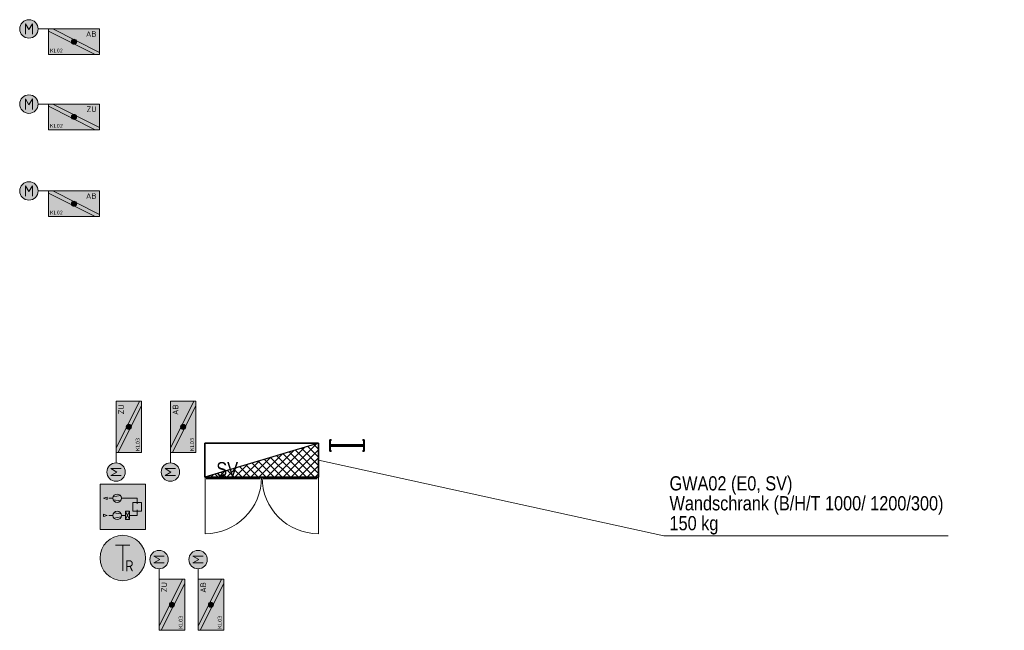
# Model space of a CAD drawing. Header units: metres. Extents: x -11.5 to 15.2, y -3.1 to 32.8.
# Tile 7 of 8: x 5.9 to 14.6, y 15.8 to 21.1. Entities that reach past the tile are written whole.
import ezdxf
from ezdxf.enums import TextEntityAlignment as Align

# ---------------------------------------------------------------- set-up
doc = ezdxf.new("R2010")
doc.units = ezdxf.units.M
doc.header["$MEASUREMENT"] = 0
for name, color, linetype, lineweight in [('TRI_CONNPTS', 7, 'Continuous', 0), ('TRI_H3D', 7, 'Continuous', 0), ('ZWP_440_KL_GA', 3, 'Continuous', 30), ('ZWP_480_SCHALTSCHRAENKE_E0_GA_2D', 7, 'Continuous', 0), ('ZWP_480_SCHALTSCHRAENKE_E0_GA_3D', 7, 'Continuous', 0), ('ZWP_480_SCHALTSCHRAENKE_E0_GA_TEXT', 7, 'Continuous', 0), ('ZWP_480_SYM_E0_2D', 7, 'Continuous', 0), ('ZWP_480_SYM_E0_3D', 7, 'Continuous', 0), ('ZWP_480_SYM_SCHWARZ', 7, 'Continuous', 13), ('ZWP_480_TEXT_1_50_TOP', 7, 'Continuous', 0)]:
    doc.layers.add(name, color=color, linetype=linetype, lineweight=lineweight)
doc.layers.get('TRI_CONNPTS').off()
doc.layers.get('TRI_H3D').off()
doc.styles.add('ZWP_1 100', font='ARIALN.TTF', dxfattribs={"height": 0.175})
doc.styles.add('ZWP_1 50', font='ARIALN.TTF', dxfattribs={"height": 0.125})

# ---------------------------------------------------------------- blocks, each defined once
blk = doc.blocks.new('_$VT$__8')
at = {"layer": 'ZWP_480_SCHALTSCHRAENKE_E0_GA_2D', "color": 136, "linetype": 'Continuous', "lineweight": 30}
for p, q in [((0.6161, 0, 1.2), (0.8802, 0.2641, 1.2)), ((0.6869, 0, 1.2), (0.9812, 0.2944, 1.2)), ((0.9045, 0.2713, 1.2), (1, 0.1758, 1.2)), ((0.9588, 0.2877, 1.2), (1, 0.2465, 1.2)), ((0.4747, 0, 1.2), (0.6782, 0.2035, 1.2)), ((0.5454, 0, 1.2), (0.7792, 0.2338, 1.2)), ((0.5781, 0.1734, 1.2), (0.7515, 0, 1.2)), ((0.6325, 0.1897, 1.2), (0.8222, 0, 1.2)), ((0.6869, 0.2061, 1.2), (0.893, 0, 1.2)), ((0.7413, 0.2224, 1.2), (0.9637, 0, 1.2)), ((0.7576, 0, 1.2), (1, 0.2424, 1.2)), ((0.7957, 0.2387, 1.2), (1, 0.0344, 1.2)), ((0.8501, 0.255, 1.2), (1, 0.1051, 1.2)), ((0.2626, 0, 1.2), (0.3751, 0.1125, 1.2)), ((0.3061, 0.0918, 1.2), (0.398, 0, 1.2)), ((0.3333, 0, 1.2), (0.4761, 0.1428, 1.2)), ((0.3605, 0.1082, 1.2), (0.4687, 0, 1.2)), ((0.404, 0, 1.2), (0.5772, 0.1731, 1.2)), ((0.4149, 0.1245, 1.2), (0.5394, 0, 1.2)), ((0.4693, 0.1408, 1.2), (0.6101, 0, 1.2)), ((0.5237, 0.1571, 1.2), (0.6808, 0, 1.2)), ((0.8283, 0, 1.2), (1, 0.1717, 1.2)), ((0.899, 0, 1.2), (1, 0.101, 1.2)), ((0.0342, 0.0103, 1.2), (0.0444, 0, 1.2)), ((0.0505, 0, 1.2), (0.0721, 0.0216, 1.2)), ((0.0886, 0.0266, 1.2), (0.1151, 0, 1.2)), ((0.1212, 0, 1.2), (0.1731, 0.0519, 1.2)), ((0.143, 0.0429, 1.2), (0.1858, 0, 1.2)), ((0.1919, 0, 1.2), (0.2741, 0.0822, 1.2)), ((0.1973, 0.0592, 1.2), (0.2566, 0, 1.2)), ((0.2517, 0.0755, 1.2), (0.3273, 0, 1.2)), ((0.9697, 0, 1.2), (1, 0.0303, 1.2))]:
    blk.add_line(p, q, dxfattribs=at)
at = {"layer": 'ZWP_480_SCHALTSCHRAENKE_E0_GA_2D', "color": 136, "linetype": 'Continuous', "lineweight": 0}
for p, q in [((0.001, 0, 0.002), (0.001, -0.4965, 0.002)), ((0.999, 0, 0.002), (0.999, -0.4965, 0.002))]:
    blk.add_line(p, q, dxfattribs=at)
for centre, start, end in [((0.001, 0, 0.002), 270, 0), ((0.999, 0, 0.002), 180, 270)]:
    blk.add_arc(centre, 0.4965, start, end, dxfattribs=at)
at = {"layer": 'ZWP_480_SCHALTSCHRAENKE_E0_GA_2D', "color": 136, "linetype": 'Continuous', "lineweight": 30}
blk.add_3dface([(0, 0, 1.2), (1, 0, 1.2), (1, 0.3, 1.2)], dxfattribs=at)
at = {"layer": 'ZWP_480_SCHALTSCHRAENKE_E0_GA_3D', "color": 136, "linetype": 'Continuous', "lineweight": 30}
for points in [[(0, 0.3), (1, 0.3), (1, 0.3, 1.2), (0, 0.3, 1.2)], [(0, 0), (0, 0.3), (0, 0.3, 1.2), (0, 0, 1.2)], [(0, 0), (1, 0), (1, 0.3), (0, 0.3)], [(1, 0), (1, 0.3), (1, 0.3, 1.2), (1, 0, 1.2)], [(0, 0), (1, 0), (1, 0, 1.2), (0, 0, 1.2)], [(0.011, -0.01, 0.002), (0.4875, -0.01, 0.002), (0.4875, -0.01, 1.198), (0.011, -0.01, 1.198)], [(0.989, -0.01, 0.002), (0.5125, -0.01, 0.002), (0.5125, -0.01, 1.198), (0.989, -0.01, 1.198)]]:
    blk.add_3dface(points, dxfattribs=at)
at = {"layer": 'ZWP_480_SCHALTSCHRAENKE_E0_GA_TEXT', "color": 7, "linetype": 'Continuous', "lineweight": 0, "style": 'ZWP_1 50'}
blk.add_text('SV', height=0.125, dxfattribs=at).set_placement((0.1, 0.1333, 0.4001), align=Align.TOP_LEFT)
blk = doc.blocks.new('_T3D___19')
at = {"layer": 'ZWP_480_TEXT_1_50_TOP', "linetype": 'Continuous'}
for q in [(8.5524, 17.4459, 16.9033), (14.0951, 16.78, 16.9033)]:
    blk.add_line((11.5917, 16.78, 16.9033), q, dxfattribs=at)
at = {"layer": 'ZWP_480_TEXT_1_50_TOP', "linetype": 'Continuous', "style": 'ZWP_1 50'}
for s, p in [('GWA02 (E0, SV)', (11.6417, 17.305, 16.9033)), ('Wandschrank (B/H/T 1000/ 1200/300)', (11.6417, 17.13, 16.9033)), ('150 kg', (11.6417, 16.955, 16.9033))]:
    blk.add_text(s, height=0.125, dxfattribs=at).set_placement(p, align=Align.TOP_LEFT)
blk = doc.blocks.new('K')
at = {"layer": 'ZWP_440_KL_GA', "color": 136, "linetype": 'Continuous', "lineweight": 30}
mesh = blk.add_polyface(dxfattribs=at)
corners = [(-1.2691, 0.13985, 0.05), (-1.2691, 0.14985, 0.05), (1.26904, 0.13985, 0.05), (1.26904, 0.14985, 0.05), (-1.2691, 0.14985, -0.05), (1.26904, 0.14985, -0.05), (-1.2691, 0.13985, -0.05), (1.26904, 0.13985, -0.05), (-1.2691, 0.13985, -0.0475), (1.26904, 0.13985, -0.0475), (-1.2691, 0.14735, -0.0475), (1.26904, 0.14735, -0.0475), (-1.2691, 0.14735, 0.0475), (1.26904, 0.14735, 0.0475), (-1.2691, 0.13985, 0.0475), (1.26904, 0.13985, 0.0475)]
mesh.append_faces([[corners[k] for k in face] for face in [(0, 2, 3, 1), (1, 3, 5, 4), (4, 5, 7, 6), (6, 7, 9, 8), (8, 9, 11, 10), (10, 11, 13, 12), (12, 13, 15, 14), (14, 15, 2, 0)]], dxfattribs={"color": 136})
mesh.append_faces([[corners[k] for k in face] for face in [(0, 12, 14), (10, 6, 8)]], dxfattribs={"vtx0": -1, "color": 136})
mesh.append_faces([[corners[k] for k in face] for face in [(4, 10, 1), (1, 12, 0)]], dxfattribs={"vtx0": -1, "vtx1": -1, "color": 136})
mesh.append_faces([[corners[k] for k in face] for face in [(10, 4, 6), (1, 10, 12), (11, 7, 5), (3, 13, 11)]], dxfattribs={"vtx0": -1, "vtx2": -1, "color": 136})
mesh.append_faces([[corners[k] for k in face] for face in [(5, 3, 11), (3, 2, 13)]], dxfattribs={"vtx1": -1, "vtx2": -1, "color": 136})
mesh.append_faces([[corners[k] for k in face] for face in [(2, 15, 13), (11, 9, 7)]], dxfattribs={"vtx2": -1, "color": 136})
mesh = blk.add_polyface(dxfattribs=at)
corners = [(-1.0841, 0.14735, 0.005), (-1.0841, 0.14735, -0.005), (-1.0541, 0.14735, 0.005), (-1.0541, 0.14735, -0.005), (-1.0841, -0.14765, -0.005), (-1.0841, -0.14765, 0.005), (-1.0541, -0.14765, -0.005), (-1.0541, -0.14765, 0.005)]
mesh.append_faces([[corners[k] for k in face] for face in [(0, 2, 3, 1), (4, 6, 7, 5), (1, 4, 5, 0), (0, 5, 7, 2), (2, 7, 6, 3), (3, 6, 4, 1)]], dxfattribs={"color": 136})
mesh = blk.add_polyface(dxfattribs=at)
corners = [(-0.6841, 0.14735, 0.005), (-0.6841, 0.14735, -0.005), (-0.6541, 0.14735, 0.005), (-0.6541, 0.14735, -0.005), (-0.6841, -0.14765, -0.005), (-0.6841, -0.14765, 0.005), (-0.6541, -0.14765, -0.005), (-0.6541, -0.14765, 0.005)]
mesh.append_faces([[corners[k] for k in face] for face in [(0, 2, 3, 1), (4, 6, 7, 5), (1, 4, 5, 0), (0, 5, 7, 2), (2, 7, 6, 3), (3, 6, 4, 1)]], dxfattribs={"color": 136})
mesh = blk.add_polyface(dxfattribs=at)
corners = [(-0.2841, 0.14735, 0.005), (-0.2841, 0.14735, -0.005), (-0.2541, 0.14735, 0.005), (-0.2541, 0.14735, -0.005), (-0.2841, -0.14765, -0.005), (-0.2841, -0.14765, 0.005), (-0.2541, -0.14765, -0.005), (-0.2541, -0.14765, 0.005)]
mesh.append_faces([[corners[k] for k in face] for face in [(0, 2, 3, 1), (4, 6, 7, 5), (1, 4, 5, 0), (0, 5, 7, 2), (2, 7, 6, 3), (3, 6, 4, 1)]], dxfattribs={"color": 136})
mesh = blk.add_polyface(dxfattribs=at)
corners = [(0.1159, 0.14735, 0.005), (0.1159, 0.14735, -0.005), (0.1459, 0.14735, 0.005), (0.1459, 0.14735, -0.005), (0.1159, -0.14765, -0.005), (0.1159, -0.14765, 0.005), (0.1459, -0.14765, -0.005), (0.1459, -0.14765, 0.005)]
mesh.append_faces([[corners[k] for k in face] for face in [(0, 2, 3, 1), (4, 6, 7, 5), (1, 4, 5, 0), (0, 5, 7, 2), (2, 7, 6, 3), (3, 6, 4, 1)]], dxfattribs={"color": 136})
mesh = blk.add_polyface(dxfattribs=at)
corners = [(0.5159, 0.14735, 0.005), (0.5159, 0.14735, -0.005), (0.5459, 0.14735, 0.005), (0.5459, 0.14735, -0.005), (0.5159, -0.14765, -0.005), (0.5159, -0.14765, 0.005), (0.5459, -0.14765, -0.005), (0.5459, -0.14765, 0.005)]
mesh.append_faces([[corners[k] for k in face] for face in [(0, 2, 3, 1), (4, 6, 7, 5), (1, 4, 5, 0), (0, 5, 7, 2), (2, 7, 6, 3), (3, 6, 4, 1)]], dxfattribs={"color": 136})
mesh = blk.add_polyface(dxfattribs=at)
corners = [(0.9159, 0.14735, 0.005), (0.9159, 0.14735, -0.005), (0.9459, 0.14735, 0.005), (0.9459, 0.14735, -0.005), (0.9159, -0.14765, -0.005), (0.9159, -0.14765, 0.005), (0.9459, -0.14765, -0.005), (0.9459, -0.14765, 0.005)]
mesh.append_faces([[corners[k] for k in face] for face in [(0, 2, 3, 1), (4, 6, 7, 5), (1, 4, 5, 0), (0, 5, 7, 2), (2, 7, 6, 3), (3, 6, 4, 1)]], dxfattribs={"color": 136})
mesh = blk.add_polyface(dxfattribs=at)
corners = [(1.05404, 0.14735, 0.005), (1.05404, 0.14735, -0.005), (1.08404, 0.14735, 0.005), (1.08404, 0.14735, -0.005), (1.05404, -0.14765, -0.005), (1.05404, -0.14765, 0.005), (1.08404, -0.14765, -0.005), (1.08404, -0.14765, 0.005)]
mesh.append_faces([[corners[k] for k in face] for face in [(0, 2, 3, 1), (4, 6, 7, 5), (1, 4, 5, 0), (0, 5, 7, 2), (2, 7, 6, 3), (3, 6, 4, 1)]], dxfattribs={"color": 136})
mesh = blk.add_polyface(dxfattribs=at)
corners = [(-1.2691, -0.14015, -0.05), (-1.2691, -0.15015, -0.05), (1.26904, -0.14015, -0.05), (1.26904, -0.15015, -0.05), (-1.2691, -0.15015, 0.05), (1.26904, -0.15015, 0.05), (-1.2691, -0.14015, 0.05), (1.26904, -0.14015, 0.05), (-1.2691, -0.14015, 0.0475), (1.26904, -0.14015, 0.0475), (-1.2691, -0.14765, 0.0475), (1.26904, -0.14765, 0.0475), (-1.2691, -0.14765, -0.0475), (1.26904, -0.14765, -0.0475), (-1.2691, -0.14015, -0.0475), (1.26904, -0.14015, -0.0475)]
mesh.append_faces([[corners[k] for k in face] for face in [(0, 2, 3, 1), (1, 3, 5, 4), (4, 5, 7, 6), (6, 7, 9, 8), (8, 9, 11, 10), (10, 11, 13, 12), (12, 13, 15, 14), (14, 15, 2, 0)]], dxfattribs={"color": 136})
mesh.append_faces([[corners[k] for k in face] for face in [(0, 12, 14), (10, 6, 8)]], dxfattribs={"vtx0": -1, "color": 136})
mesh.append_faces([[corners[k] for k in face] for face in [(4, 10, 1), (1, 12, 0)]], dxfattribs={"vtx0": -1, "vtx1": -1, "color": 136})
mesh.append_faces([[corners[k] for k in face] for face in [(10, 4, 6), (1, 10, 12), (11, 7, 5), (3, 13, 11)]], dxfattribs={"vtx0": -1, "vtx2": -1, "color": 136})
mesh.append_faces([[corners[k] for k in face] for face in [(5, 3, 11), (3, 2, 13)]], dxfattribs={"vtx1": -1, "vtx2": -1, "color": 136})
mesh.append_faces([[corners[k] for k in face] for face in [(2, 15, 13), (11, 9, 7)]], dxfattribs={"vtx2": -1, "color": 136})
blk = doc.blocks.new('ZWP_480_Fühler_Temp_1')
at = {"lineweight": 13}
h = blk.add_hatch(color=254, dxfattribs=at)
edge = h.paths.add_edge_path()
edge.add_arc((0, 0), 0.2, 0, 360)
at = {"color": 5, "linetype": 'Continuous', "lineweight": 13}
for p, q in [((-0.0625, 0.1125), (0.0625, 0.1125)), ((0, -0.1125), (0, 0.1125))]:
    blk.add_line(p, q, dxfattribs=at)
at = {"color": 5, "lineweight": 13}
blk.add_circle((0, 0), 0.2, dxfattribs=at)
blk.add_circle((0, 0), 0.2, dxfattribs=at)
at = {"insert": (0.0209, -0.1188), "char_height": 0.15, "attachment_point": 7, "style": 'ZWP_1 100'}
blk.add_mtext('\\Fisocp;\\H0.666667x;R', dxfattribs=at)
blk = doc.blocks.new('ZWP_480_Fühler_Temp')
at = {"layer": 'ZWP_480_SYM_E0_2D', "color": 5, "lineweight": 13}
blk.add_blockref('ZWP_480_Fühler_Temp_1', (0, 0), dxfattribs=at)
blk = doc.blocks.new('ZWP_480_Anlsch_Anlagenbild_kl_1')
at = {"color": 250, "lineweight": 13}
for p, q in [((0.163, 0.275), (0.1279, 0.275)), ((0.163, 0.275), (0.1279, 0.275)), ((0.1651, 0.2873), (0.2297, 0.2986)), ((0.1651, 0.2627), (0.2297, 0.2514)), ((0.238, 0.275), (0.3775, 0.275)), ((0.3775, 0.2262), (0.3775, 0.275)), ((0.3775, 0.125), (0.3775, 0.1738)), ((0.163, 0.125), (0.1279, 0.125)), ((0.2359, 0.1373), (0.1713, 0.1486)), ((0.2359, 0.1127), (0.1713, 0.1014)), ((0.238, 0.125), (0.273, 0.125)), ((0.3105, 0.1625), (0.273, 0.0875)), ((0.273, 0.1625), (0.3105, 0.0875)), ((0.3775, 0.125), (0.3105, 0.125))]:
    blk.add_line(p, q, dxfattribs=at)
at = {"color": 250, "lineweight": 13, "flags": 128}
blk.add_lwpolyline([(0.05, 0.4), (0.45, 0.4), (0.45, 0), (0.05, 0)], close=True, dxfattribs=at)
at = {"color": 250, "lineweight": 13}
for centre in [(0.2005, 0.275), (0.2005, 0.125)]:
    blk.add_circle(centre, 0.0375, dxfattribs=at)
at = {"color": 254, "lineweight": 13, "extrusion": (0, 0, -1)}
blk.add_solid([(-0.05, 0.4), (-0.45, 0.4), (-0.05, 0), (-0.45, 0)], dxfattribs=at)
at = {"color": 250, "lineweight": 13}
for points in [[(0.1115, 0.2844), (0.0805, 0.275), (0.1115, 0.2656)], [(0.34, 0.2375), (0.415, 0.2375), (0.415, 0.1625), (0.34, 0.1625)], [(0.0805, 0.1344), (0.1115, 0.125), (0.0805, 0.1156)], [(0.273, 0.1625), (0.3105, 0.1625), (0.3105, 0.0875), (0.273, 0.0875)]]:
    blk.add_3dface(points, dxfattribs=at)
blk = doc.blocks.new('ZWP_480_Anlsch_Anlagenbild_kl')
at = {"layer": 'ZWP_480_SYM_SCHWARZ', "color": 250, "lineweight": 13}
blk.add_blockref('ZWP_480_Anlsch_Anlagenbild_kl_1', (0, 0), dxfattribs=at)
blk = doc.blocks.new('ZWP_480_BSK_Motor_klein_L_1_2')
at = {"layer": 'ZWP_480_SYM_E0_2D', "lineweight": 13}
h = blk.add_hatch(color=254, dxfattribs=at)
edge = h.paths.add_edge_path()
edge.add_arc((-0.3971, 0.1125), 0.081, 0, 360)
h = blk.add_hatch(color=5, dxfattribs=at)
edge = h.paths.add_edge_path()
edge.add_arc((0, 0), 0.0225, 0, 360)
h = blk.add_hatch(color=5, dxfattribs=at)
edge = h.paths.add_edge_path()
edge.add_arc((0, 0), 0.0225, 0, 360)
at = {"layer": 'ZWP_480_SYM_E0_2D', "color": 5, "lineweight": 13}
for p, q in [((-0.4273, 0.0668), (-0.4273, 0.158)), ((-0.4273, 0.158), (-0.397, 0.1073)), ((-0.397, 0.1073), (-0.3666, 0.158)), ((-0.3666, 0.158), (-0.3666, 0.0668)), ((-0.225, 0.1125), (-0.3161, 0.1125)), ((-0.225, 0.0936), (0.1873, -0.1125)), ((-0.1873, 0.1125), (0.225, -0.0936))]:
    blk.add_line(p, q, dxfattribs=at)
at = {"layer": 'ZWP_480_SYM_E0_2D', "color": 5, "lineweight": 13, "flags": 128}
blk.add_lwpolyline([(0.225, -0.1125), (0.225, 0.1125), (-0.225, 0.1125), (-0.225, -0.1125)], close=True, dxfattribs=at)
at = {"layer": 'ZWP_480_SYM_E0_2D', "color": 5, "lineweight": 13}
blk.add_circle((-0.3971, 0.1125), 0.081, dxfattribs=at)
at = {"layer": 'ZWP_480_SYM_E0_2D', "color": 254, "lineweight": 13, "extrusion": (0, 0, -1)}
blk.add_solid([(-0.225, -0.1125), (-0.225, 0.1125), (0.225, -0.1125), (0.225, 0.1125)], dxfattribs=at)
at = {"layer": 'ZWP_480_SYM_E0_3D', "color": 5, "lineweight": 13}
blk.add_circle((0, 0), 0.0225, dxfattribs=at)
blk.add_circle((0, 0), 0.0225, dxfattribs=at)
at = {"layer": 'ZWP_480_SYM_E0_2D', "char_height": 0.10125, "style": 'ZWP_1 100'}
for s, insert, attachment_point in [('\\Fisocp;\\H0.493827x;AB', (0.1982, 0.0678), 6), ('\\Fisocp;\\H0.345679x;KL02', (-0.2117, -0.0781), 4)]:
    blk.add_mtext(s, dxfattribs=dict(at, insert=insert, attachment_point=attachment_point))
blk = doc.blocks.new('ZWP_480_BSK_Motor_klein_L_3')
at = {"layer": 'ZWP_480_SYM_E0_3D', "color": 5, "lineweight": 13}
blk.add_blockref('ZWP_480_BSK_Motor_klein_L_1_2', (0, 0), dxfattribs=at)
blk = doc.blocks.new('ZWP_480_BSK_Motor_klein_L_1_3')
at = {"layer": 'ZWP_480_SYM_E0_2D', "lineweight": 13}
h = blk.add_hatch(color=254, dxfattribs=at)
edge = h.paths.add_edge_path()
edge.add_arc((-0.3971, 0.1125), 0.081, 0, 360)
h = blk.add_hatch(color=5, dxfattribs=at)
edge = h.paths.add_edge_path()
edge.add_arc((0, 0), 0.0225, 0, 360)
h = blk.add_hatch(color=5, dxfattribs=at)
edge = h.paths.add_edge_path()
edge.add_arc((0, 0), 0.0225, 0, 360)
at = {"layer": 'ZWP_480_SYM_E0_2D', "color": 5, "lineweight": 13}
for p, q in [((-0.4273, 0.0668), (-0.4273, 0.158)), ((-0.4273, 0.158), (-0.397, 0.1073)), ((-0.397, 0.1073), (-0.3666, 0.158)), ((-0.3666, 0.158), (-0.3666, 0.0668)), ((-0.225, 0.1125), (-0.3161, 0.1125)), ((-0.225, 0.0936), (0.1873, -0.1125)), ((-0.1873, 0.1125), (0.225, -0.0936))]:
    blk.add_line(p, q, dxfattribs=at)
at = {"layer": 'ZWP_480_SYM_E0_2D', "color": 5, "lineweight": 13, "flags": 128}
blk.add_lwpolyline([(0.225, -0.1125), (0.225, 0.1125), (-0.225, 0.1125), (-0.225, -0.1125)], close=True, dxfattribs=at)
at = {"layer": 'ZWP_480_SYM_E0_2D', "color": 5, "lineweight": 13}
blk.add_circle((-0.3971, 0.1125), 0.081, dxfattribs=at)
at = {"layer": 'ZWP_480_SYM_E0_2D', "color": 254, "lineweight": 13, "extrusion": (0, 0, -1)}
blk.add_solid([(-0.225, -0.1125), (-0.225, 0.1125), (0.225, -0.1125), (0.225, 0.1125)], dxfattribs=at)
at = {"layer": 'ZWP_480_SYM_E0_3D', "color": 5, "lineweight": 13}
blk.add_circle((0, 0), 0.0225, dxfattribs=at)
blk.add_circle((0, 0), 0.0225, dxfattribs=at)
at = {"layer": 'ZWP_480_SYM_E0_2D', "char_height": 0.10125, "style": 'ZWP_1 100'}
for s, insert, attachment_point in [('\\Fisocp;\\H0.493827x;ZU', (0.1982, 0.0678), 6), ('\\Fisocp;\\H0.345679x;KL02', (-0.2117, -0.0781), 4)]:
    blk.add_mtext(s, dxfattribs=dict(at, insert=insert, attachment_point=attachment_point))
blk = doc.blocks.new('ZWP_480_BSK_Motor_klein_L_4')
at = {"layer": 'ZWP_480_SYM_E0_3D', "color": 5, "lineweight": 13}
blk.add_blockref('ZWP_480_BSK_Motor_klein_L_1_3', (0, 0), dxfattribs=at)
blk = doc.blocks.new('ZWP_480_BSK_Motor_klein_L_1_4')
at = {"layer": 'ZWP_480_SYM_E0_2D', "lineweight": 13}
h = blk.add_hatch(color=254, dxfattribs=at)
edge = h.paths.add_edge_path()
edge.add_arc((-0.3971, 0.1125), 0.081, 0, 360)
h = blk.add_hatch(color=5, dxfattribs=at)
edge = h.paths.add_edge_path()
edge.add_arc((0, 0), 0.0225, 0, 360)
h = blk.add_hatch(color=5, dxfattribs=at)
edge = h.paths.add_edge_path()
edge.add_arc((0, 0), 0.0225, 0, 360)
at = {"layer": 'ZWP_480_SYM_E0_2D', "color": 5, "lineweight": 13}
for p, q in [((-0.4273, 0.0668), (-0.4273, 0.158)), ((-0.4273, 0.158), (-0.397, 0.1073)), ((-0.397, 0.1073), (-0.3666, 0.158)), ((-0.3666, 0.158), (-0.3666, 0.0668)), ((-0.225, 0.1125), (-0.3161, 0.1125)), ((-0.225, 0.0936), (0.1873, -0.1125)), ((-0.1873, 0.1125), (0.225, -0.0936))]:
    blk.add_line(p, q, dxfattribs=at)
at = {"layer": 'ZWP_480_SYM_E0_2D', "color": 5, "lineweight": 13, "flags": 128}
blk.add_lwpolyline([(0.225, -0.1125), (0.225, 0.1125), (-0.225, 0.1125), (-0.225, -0.1125)], close=True, dxfattribs=at)
at = {"layer": 'ZWP_480_SYM_E0_2D', "color": 5, "lineweight": 13}
blk.add_circle((-0.3971, 0.1125), 0.081, dxfattribs=at)
at = {"layer": 'ZWP_480_SYM_E0_2D', "color": 254, "lineweight": 13, "extrusion": (0, 0, -1)}
blk.add_solid([(-0.225, -0.1125), (-0.225, 0.1125), (0.225, -0.1125), (0.225, 0.1125)], dxfattribs=at)
at = {"layer": 'ZWP_480_SYM_E0_3D', "color": 5, "lineweight": 13}
blk.add_circle((0, 0), 0.0225, dxfattribs=at)
blk.add_circle((0, 0), 0.0225, dxfattribs=at)
at = {"layer": 'ZWP_480_SYM_E0_2D', "char_height": 0.10125, "style": 'ZWP_1 100'}
for s, insert, attachment_point in [('\\Fisocp;\\H0.493827x;ZU', (0.1982, 0.0678), 6), ('\\Fisocp;\\H0.345679x;KL03', (-0.2117, -0.0781), 4)]:
    blk.add_mtext(s, dxfattribs=dict(at, insert=insert, attachment_point=attachment_point))
blk = doc.blocks.new('ZWP_480_BSK_Motor_klein_L_5')
at = {"layer": 'ZWP_480_SYM_E0_3D', "color": 5, "lineweight": 13, "rotation": 90}
blk.add_blockref('ZWP_480_BSK_Motor_klein_L_1_4', (0, 0), dxfattribs=at)
blk = doc.blocks.new('ZWP_480_BSK_Motor_klein_L_1_5')
at = {"layer": 'ZWP_480_SYM_E0_2D', "lineweight": 13}
h = blk.add_hatch(color=254, dxfattribs=at)
edge = h.paths.add_edge_path()
edge.add_arc((-0.3971, 0.1125), 0.081, 0, 360)
h = blk.add_hatch(color=5, dxfattribs=at)
edge = h.paths.add_edge_path()
edge.add_arc((0, 0), 0.0225, 0, 360)
h = blk.add_hatch(color=5, dxfattribs=at)
edge = h.paths.add_edge_path()
edge.add_arc((0, 0), 0.0225, 0, 360)
at = {"layer": 'ZWP_480_SYM_E0_2D', "color": 5, "lineweight": 13}
for p, q in [((-0.4273, 0.0668), (-0.4273, 0.158)), ((-0.4273, 0.158), (-0.397, 0.1073)), ((-0.397, 0.1073), (-0.3666, 0.158)), ((-0.3666, 0.158), (-0.3666, 0.0668)), ((-0.225, 0.1125), (-0.3161, 0.1125)), ((-0.225, 0.0936), (0.1873, -0.1125)), ((-0.1873, 0.1125), (0.225, -0.0936))]:
    blk.add_line(p, q, dxfattribs=at)
at = {"layer": 'ZWP_480_SYM_E0_2D', "color": 5, "lineweight": 13, "flags": 128}
blk.add_lwpolyline([(0.225, -0.1125), (0.225, 0.1125), (-0.225, 0.1125), (-0.225, -0.1125)], close=True, dxfattribs=at)
at = {"layer": 'ZWP_480_SYM_E0_2D', "color": 5, "lineweight": 13}
blk.add_circle((-0.3971, 0.1125), 0.081, dxfattribs=at)
at = {"layer": 'ZWP_480_SYM_E0_2D', "color": 254, "lineweight": 13, "extrusion": (0, 0, -1)}
blk.add_solid([(-0.225, -0.1125), (-0.225, 0.1125), (0.225, -0.1125), (0.225, 0.1125)], dxfattribs=at)
at = {"layer": 'ZWP_480_SYM_E0_3D', "color": 5, "lineweight": 13}
blk.add_circle((0, 0), 0.0225, dxfattribs=at)
blk.add_circle((0, 0), 0.0225, dxfattribs=at)
at = {"layer": 'ZWP_480_SYM_E0_2D', "char_height": 0.10125, "style": 'ZWP_1 100'}
for s, insert, attachment_point in [('\\Fisocp;\\H0.493827x;AB', (0.1982, 0.0678), 6), ('\\Fisocp;\\H0.345679x;KL03', (-0.2117, -0.0781), 4)]:
    blk.add_mtext(s, dxfattribs=dict(at, insert=insert, attachment_point=attachment_point))
blk = doc.blocks.new('ZWP_480_BSK_Motor_klein_L_6')
at = {"layer": 'ZWP_480_SYM_E0_3D', "color": 5, "lineweight": 13, "rotation": 90}
blk.add_blockref('ZWP_480_BSK_Motor_klein_L_1_5', (0, 0), dxfattribs=at)
blk = doc.blocks.new('ZWP_480_BSK_Motor_klein_R_1_1')
at = {"layer": 'ZWP_480_SYM_E0_2D', "lineweight": 13}
h = blk.add_hatch(color=254, dxfattribs=at)
edge = h.paths.add_edge_path()
edge.add_arc((0.3971, 0.1125), 0.081, 0, 360)
h = blk.add_hatch(color=5, dxfattribs=at)
edge = h.paths.add_edge_path()
edge.add_arc((0, 0), 0.0225, 0, 360)
h = blk.add_hatch(color=5, dxfattribs=at)
edge = h.paths.add_edge_path()
edge.add_arc((0, 0), 0.0225, 0, 360)
at = {"layer": 'ZWP_480_SYM_E0_2D', "color": 5, "lineweight": 13}
for p, q in [((-0.225, 0.0936), (0.1873, -0.1125)), ((-0.1873, 0.1125), (0.225, -0.0936)), ((0.3161, 0.1125), (0.225, 0.1125)), ((0.3669, 0.0668), (0.3669, 0.158)), ((0.3669, 0.158), (0.3973, 0.1073)), ((0.3973, 0.1073), (0.4277, 0.158)), ((0.4277, 0.158), (0.4277, 0.0668))]:
    blk.add_line(p, q, dxfattribs=at)
at = {"layer": 'ZWP_480_SYM_E0_2D', "color": 5, "lineweight": 13, "flags": 128}
blk.add_lwpolyline([(0.225, -0.1125), (0.225, 0.1125), (-0.225, 0.1125), (-0.225, -0.1125)], close=True, dxfattribs=at)
at = {"layer": 'ZWP_480_SYM_E0_2D', "color": 5, "lineweight": 13}
blk.add_circle((0.3971, 0.1125), 0.081, dxfattribs=at)
at = {"layer": 'ZWP_480_SYM_E0_2D', "color": 254, "lineweight": 13, "extrusion": (0, 0, -1)}
blk.add_solid([(-0.225, -0.1125), (-0.225, 0.1125), (0.225, -0.1125), (0.225, 0.1125)], dxfattribs=at)
at = {"layer": 'ZWP_480_SYM_E0_3D', "color": 5, "lineweight": 13}
blk.add_circle((0, 0), 0.0225, dxfattribs=at)
blk.add_circle((0, 0), 0.0225, dxfattribs=at)
at = {"layer": 'ZWP_480_SYM_E0_2D', "char_height": 0.10125, "style": 'ZWP_1 100'}
for s, insert, attachment_point in [('\\Fisocp;\\H0.493827x;AB', (0.1982, 0.0678), 6), ('\\Fisocp;\\H0.345679x;KL03', (-0.2117, -0.0781), 4)]:
    blk.add_mtext(s, dxfattribs=dict(at, insert=insert, attachment_point=attachment_point))
blk = doc.blocks.new('ZWP_480_BSK_Motor_klein_R_2')
at = {"layer": 'ZWP_480_SYM_E0_3D', "color": 5, "lineweight": 13, "rotation": 90}
blk.add_blockref('ZWP_480_BSK_Motor_klein_R_1_1', (0, 0), dxfattribs=at)
blk = doc.blocks.new('ZWP_480_BSK_Motor_klein_R_1')
at = {"layer": 'ZWP_480_SYM_E0_2D', "lineweight": 13}
h = blk.add_hatch(color=254, dxfattribs=at)
edge = h.paths.add_edge_path()
edge.add_arc((0.3971, 0.1125), 0.081, 0, 360)
h = blk.add_hatch(color=5, dxfattribs=at)
edge = h.paths.add_edge_path()
edge.add_arc((0, 0), 0.0225, 0, 360)
h = blk.add_hatch(color=5, dxfattribs=at)
edge = h.paths.add_edge_path()
edge.add_arc((0, 0), 0.0225, 0, 360)
at = {"layer": 'ZWP_480_SYM_E0_2D', "color": 5, "lineweight": 13}
for p, q in [((-0.225, 0.0936), (0.1873, -0.1125)), ((-0.1873, 0.1125), (0.225, -0.0936)), ((0.3161, 0.1125), (0.225, 0.1125)), ((0.3669, 0.0668), (0.3669, 0.158)), ((0.3669, 0.158), (0.3973, 0.1073)), ((0.3973, 0.1073), (0.4277, 0.158)), ((0.4277, 0.158), (0.4277, 0.0668))]:
    blk.add_line(p, q, dxfattribs=at)
at = {"layer": 'ZWP_480_SYM_E0_2D', "color": 5, "lineweight": 13, "flags": 128}
blk.add_lwpolyline([(0.225, -0.1125), (0.225, 0.1125), (-0.225, 0.1125), (-0.225, -0.1125)], close=True, dxfattribs=at)
at = {"layer": 'ZWP_480_SYM_E0_2D', "color": 5, "lineweight": 13}
blk.add_circle((0.3971, 0.1125), 0.081, dxfattribs=at)
at = {"layer": 'ZWP_480_SYM_E0_2D', "color": 254, "lineweight": 13}
blk.add_solid([(0.225, -0.1125), (0.225, 0.1125), (-0.225, -0.1125), (-0.225, 0.1125)], dxfattribs=at)
at = {"layer": 'ZWP_480_SYM_E0_3D', "color": 5, "lineweight": 13}
blk.add_circle((0, 0), 0.0225, dxfattribs=at)
blk.add_circle((0, 0), 0.0225, dxfattribs=at)
at = {"layer": 'ZWP_480_SYM_E0_2D', "char_height": 0.10125, "style": 'ZWP_1 100'}
for s, insert, attachment_point in [('\\Fisocp;\\H0.493827x;ZU', (0.1982, 0.0678), 6), ('\\Fisocp;\\H0.345679x;KL03', (-0.2117, -0.0781), 4)]:
    blk.add_mtext(s, dxfattribs=dict(at, insert=insert, attachment_point=attachment_point))
blk = doc.blocks.new('ZWP_480_BSK_Motor_klein_R')
at = {"layer": 'ZWP_480_SYM_E0_3D', "color": 5, "lineweight": 13, "rotation": 90}
blk.add_blockref('ZWP_480_BSK_Motor_klein_R_1', (0, 0), dxfattribs=at)

msp = doc.modelspace()

# ---------------------------------------------------------------- block references
at = {"layer": 'TRI_CONNPTS'}
for name, p in [('ZWP_480_BSK_Motor_klein_L_3', (6.407, 20.9458, 19.2)), ('ZWP_480_BSK_Motor_klein_L_4', (6.407, 20.2843, 19.2)), ('ZWP_480_BSK_Motor_klein_L_3', (6.407, 19.5209, 19.2)), ('ZWP_480_BSK_Motor_klein_L_5', (6.8901, 17.5581, 19.2)), ('ZWP_480_BSK_Motor_klein_L_6', (7.3681, 17.5581, 19.2)), ('_$VT$__8', (7.56, 17.115, 16.9)), ('ZWP_480_Anlsch_Anlagenbild_kl', (6.5861, 16.6551, 19.1995)), ('ZWP_480_Fühler_Temp', (6.8361, 16.405, 19.2)), ('ZWP_480_BSK_Motor_klein_R', (7.2688, 15.9943, 19.2)), ('ZWP_480_BSK_Motor_klein_R_2', (7.6122, 15.9943, 19.2))]:
    msp.add_blockref(name, p, dxfattribs=at)
at = {"layer": 'TRI_CONNPTS', "extrusion": (0, 1, 0), "rotation": 270}
msp.add_blockref('K', (-8.8099, 17.369, 17.395), dxfattribs=at)
at = {"layer": 'TRI_H3D', "color": 7, "linetype": 'Continuous', "lineweight": 0}
msp.add_blockref('_T3D___19', (0.0077, -0.1809, 0.0017), dxfattribs=at)

doc.saveas('drawing.dxf')
